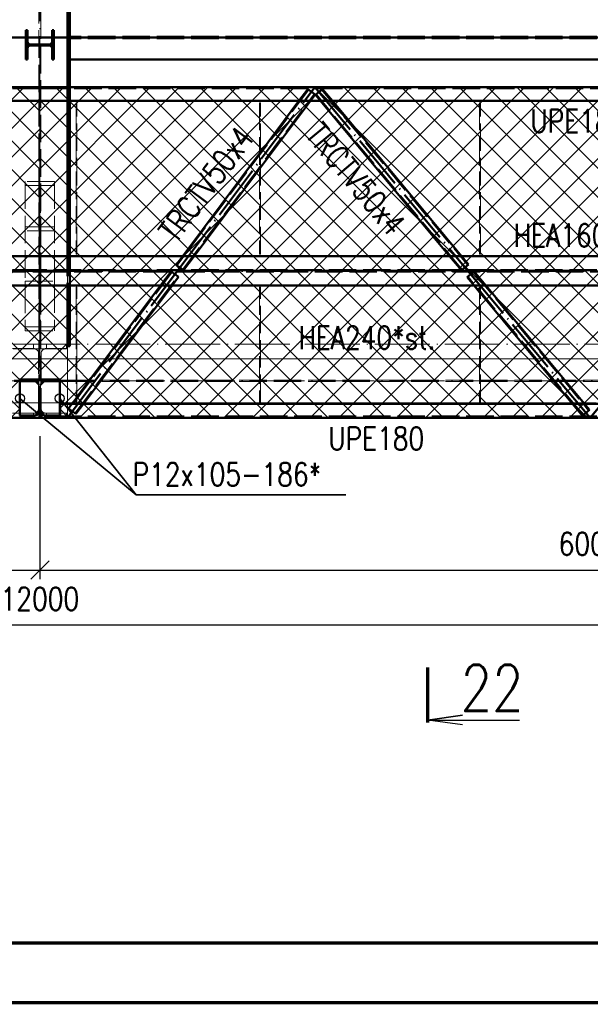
# Paper-space layout 'Layout1' of a CAD drawing. Extents: x -2 to 1243, y -36 to 596.
# Tile 8 of 84: x 200 to 262, y 0 to 107. Entities that reach past the tile are written whole.
import ezdxf
from ezdxf.enums import TextEntityAlignment as Align

# ---------------------------------------------------------------- set-up
doc = ezdxf.new("R2010")
doc.units = 0
for name, pattern in [('ACAD_ISO02W100', [15, 12, -3]), ('ACAD_ISO04W100', [30.5, 24, -3, 0.5, -3]), ('HP_01_CER_B', [8, 5, -1, 1, -1])]:
    doc.linetypes.add(name, pattern=pattern)
doc.layers.get('0').update_dxf_attribs({"linetype": 'CONTINUOUS'})
doc.layers.get('DEFPOINTS').update_dxf_attribs({"color": 132, "linetype": 'CONTINUOUS'})
doc.layers.add('RAMECEK_HP', color=251, linetype='CONTINUOUS')
for name, color, linetype, lineweight in [('SS_1.ET-HALA_TaO-KCE_VELINU-PODLAH.NOSNIK', 9, 'CONTINUOUS', 13), ('SS_1.ET-HALA_TaO-KCE_VELINU-PRUVLAK', 9, 'CONTINUOUS', 13), ('SS_1.ET-HALA_TaO-RASTR', 7, 'HP_01_CER_B', 13), ('SS_1.ET-HALA_TaO-SLOUP', 9, 'CONTINUOUS', 13), ('SS_2.ET-HALA_TaO-KCE_VELINU-NADSTAVBA', 72, 'CONTINUOUS', 50), ('SS_2.ET-HALA_TaO-KCE_VELINU-PODLAH.NOSNIK', 212, 'CONTINUOUS', 50), ('SS_2.ET-HALA_TaO-KCE_VELINU-ZESILENI', 160, 'CONTINUOUS', 50), ('SS_2.ET-HALA_TaO-LAVKA_+8.000m', 134, 'CONTINUOUS', 50), ('SS_2.ET-HALA_TaO-LAVKA_+8.000m-PLECH', 90, 'CONTINUOUS', 13), ('SS_2.ET-HALA_TaO-LAVKA_+8.000m-PLECH-VYZTUHA', 150, 'CONTINUOUS', 13), ('SS_KOTY', 3, 'CONTINUOUS', 25), ('SS_PLNA_025', 7, 'CONTINUOUS', 25), ('SS_POPIS_PROFILU', 13, 'CONTINUOUS', 25), ('SS_POPIS_PROFILU_S355', 2, 'CONTINUOUS', 35), ('SS_REZ', 6, 'CONTINUOUS', 70), ('SS_SRAFY', 8, 'CONTINUOUS', 18), ('SS_STAV.OK-POPIS_PROFILU', 9, 'CONTINUOUS', 13), ('SS_TEXT7', 6, 'CONTINUOUS', 70)]:
    doc.layers.add(name, color=color, linetype=linetype, lineweight=lineweight)
doc.styles.add('ROMANS', font='romans.shx', dxfattribs={"width": 0.8})
doc.styles.add('romans.shx', font='romans.shx', dxfattribs={"height": 5})
doc.dimstyles.new('A-1_(2.5)_50AS', dxfattribs={"dimtxt": 2.5, "dimasz": 2, "dimexe": 1, "dimexo": 2, "dimgap": 0, "dimtad": 0, "dimdec": 1, "dimlfac": 50, "dimrnd": 1, "dimtxsty": 'ROMANS', "dimblk1": 'OBLIQUE', "dimblk2": 'OBLIQUE', "dimsah": 1, "dimcen": 2, "dimclrd": 256, "dimclre": 256, "dimclrt": 256, "dimadec": 1, "dimazin": 2, "dimtfac": 0.714286, "dimtdec": 1, "dimtmove": 0, "dimatfit": 3, "dimldrblk": 'OPEN', "dimfxl": 1, "dimtvp": 1.142857, "dimtfill": 1, "dimtolj": 1, "dimlwd": -1, "dimlwe": -1, "dimarcsym": 0})

# ---------------------------------------------------------------- blocks, each defined once
blk = doc.blocks.new('*U6')
at = {"layer": 'RAMECEK_HP', "lineweight": 35, "const_width": 0.35}
for points in [[(0, 594), (0, 0), (1051, 0), (1051, 594)], [(6.5, 587.5), (6.5, 6.5), (1044.5, 6.5), (1044.5, 587.5)]]:
    blk.add_lwpolyline(points, close=True, dxfattribs=at)
at = {"layer": 'DEFPOINTS', "style": 'ROMANS', "width": 0.8}
blk.add_attdef('TISK', text='', height=10, dxfattribs=at).set_placement((1051, -33), align=Align.RIGHT)
blk = doc.blocks.new('_Oblique')
at = {"color": 0, "linetype": 'ByBlock', "lineweight": -2}
blk.add_line((-0.5, -0.5), (0.5, 0.5), dxfattribs=at)
blk = doc.blocks.new('*D29')
at = {"layer": 'DEFPOINTS', "color": 0, "transparency": 16777216}
for p in [(82.14, 63.72, -7720.1), (202.14, 63.72, -7720.1), (202.14, 47.13)]:
    blk.add_point(p, dxfattribs=at)
at = {"layer": 'SS_KOTY', "transparency": 16777216}
for p, q in [((82.14, 61.72), (82.14, 46.13)), ((202.14, 61.72), (202.14, 46.13)), ((82.14, 47.13), (202.14, 47.13))]:
    blk.add_line(p, q, dxfattribs=at)
at = {"layer": 'SS_KOTY', "transparency": 16777216, "xscale": 2, "yscale": 2, "zscale": 2, "rotation": 180}
blk.add_blockref('_Oblique', (82.14, 47.13), dxfattribs=at)
at = {"layer": 'SS_KOTY', "transparency": 16777216, "xscale": 2, "yscale": 2, "zscale": 2}
blk.add_blockref('_Oblique', (202.14, 47.13), dxfattribs=at)
at = {"layer": 'SS_KOTY', "transparency": 16777216, "insert": (142.14, 49.98), "char_height": 2.5, "attachment_point": 5, "style": 'ROMANS', "bg_fill": 3, "box_fill_scale": 1.1, "bg_fill_color": 256, "bg_fill_true_color": 13158600, "bg_fill_transparency": 0}
blk.add_mtext('\\A1;6000', dxfattribs=at)
blk = doc.blocks.new('_OPEN')
at = {"color": 0, "linetype": 'ByBlock'}
for p, q in [((-1, 0.167), (0, 0)), ((0, 0), (-1, -0.167)), ((0, 0), (-1, 0))]:
    blk.add_line(p, q, dxfattribs=at)
blk = doc.blocks.new('*D30')
at = {"layer": 'DEFPOINTS', "color": 0, "transparency": 16777216}
for p in [(202.14, 63.72, -7720.1), (322.14, 63.72, -7706.4), (322.14, 47.13)]:
    blk.add_point(p, dxfattribs=at)
at = {"layer": 'SS_KOTY', "transparency": 16777216}
for p, q in [((202.14, 61.72), (202.14, 46.13)), ((322.14, 61.72), (322.14, 46.13)), ((202.14, 47.13), (322.14, 47.13))]:
    blk.add_line(p, q, dxfattribs=at)
at = {"layer": 'SS_KOTY', "transparency": 16777216, "xscale": 2, "yscale": 2, "zscale": 2, "rotation": 180}
blk.add_blockref('_Oblique', (202.14, 47.13), dxfattribs=at)
at = {"layer": 'SS_KOTY', "transparency": 16777216, "xscale": 2, "yscale": 2, "zscale": 2}
blk.add_blockref('_Oblique', (322.14, 47.13), dxfattribs=at)
at = {"layer": 'SS_KOTY', "transparency": 16777216, "insert": (262.14, 49.98), "char_height": 2.5, "attachment_point": 5, "style": 'ROMANS', "bg_fill": 3, "box_fill_scale": 1.1, "bg_fill_color": 256, "bg_fill_true_color": 13158600, "bg_fill_transparency": 0}
blk.add_mtext('\\A1;6000', dxfattribs=at)
blk = doc.blocks.new('*D31')
at = {"layer": 'DEFPOINTS', "color": 0, "transparency": 16777216}
for p in [(82.14, 63.72, -7720.1), (322.14, 63.72, -7706.4), (82.14, 41.13)]:
    blk.add_point(p, dxfattribs=at)
at = {"layer": 'SS_KOTY', "transparency": 16777216}
for p, q in [((82.14, 61.72), (82.14, 40.13)), ((322.14, 61.72), (322.14, 40.13)), ((322.14, 41.13), (82.14, 41.13))]:
    blk.add_line(p, q, dxfattribs=at)
at = {"layer": 'SS_KOTY', "transparency": 16777216, "xscale": 2, "yscale": 2, "zscale": 2, "rotation": 180}
blk.add_blockref('_Oblique', (82.14, 41.13), dxfattribs=at)
at = {"layer": 'SS_KOTY', "transparency": 16777216, "xscale": 2, "yscale": 2, "zscale": 2}
blk.add_blockref('_Oblique', (322.14, 41.13), dxfattribs=at)
at = {"layer": 'SS_KOTY', "transparency": 16777216, "insert": (202.14, 43.98), "char_height": 2.5, "attachment_point": 5, "style": 'ROMANS', "bg_fill": 3, "box_fill_scale": 1.1, "bg_fill_color": 256, "bg_fill_true_color": 13158600, "bg_fill_transparency": 0}
blk.add_mtext('\\A1;12000', dxfattribs=at)
blk = doc.blocks.new('*U104')
at = {"layer": 'SS_PLNA_025'}
blk.add_lwpolyline([(3.78, -6.25), (0, -5.72), (3.78, -5.2), (0, -5.72), (10, -5.72)], dxfattribs=at)
at = {"layer": 'SS_REZ'}
blk.add_line((0, -5.99), (0, 0), dxfattribs=at)
at = {"layer": 'SS_TEXT7', "style": 'ROMANS', "width": 0.8}
blk.add_attdef('REZs', text='', height=5, dxfattribs=at).set_placement((7, -4.72), align=Align.CENTER)

psp = doc.layouts.get("Layout1")

# ---------------------------------------------------------------- hatches: boundary and pattern name
at = {"layer": 'SS_SRAFY'}
h = psp.add_hatch(dxfattribs=at)
h.set_pattern_fill('ANSI31', color=5, scale=0.02, style=0)
h.set_pattern_definition([(45, (82.1381, 105.12424), (-0.04490128, 0.04490128), [])])
h.paths.add_polyline_path([(200.7981, 105.9242), (200.6181, 105.9242), (200.6181, 102.7242), (200.7981, 102.7242), (200.7981, 103.9642, -0.41421356), (201.0981, 104.2642), (203.1781, 104.2642, -0.41421356), (203.4781, 103.9642), (203.4781, 102.7242), (203.6581, 102.7242), (203.6581, 105.9242), (203.4781, 105.9242), (203.4781, 104.6842, -0.41421356), (203.1781, 104.3842), (201.0981, 104.3842, -0.41421356), (200.7981, 104.6842)], flags=0)

# ---------------------------------------------------------------- linework, layer by layer
at = {"layer": 'SS_1.ET-HALA_TaO-KCE_VELINU-PODLAH.NOSNIK', "color": 9, "linetype": 'ACAD_ISO02W100', "ltscale": 0.25}
for p, q in [((199.1381, 70.1242), (202.0281, 70.1242)), ((202.2481, 70.1242), (205.1381, 70.1242)), ((206.0881, 70.1242), (206.1881, 70.1242)), ((209.3131, 70.1242), (210.5631, 70.1242)), ((226.0881, 70.1242), (226.1881, 70.1242)), ((250.0881, 70.1242), (250.1881, 70.1242)), ((256.1539, 70.1242), (257.4556, 70.1242)), ((199.3381, 67.7992), (202.0281, 67.7992)), ((199.3381, 67.6492), (202.0281, 67.6492)), ((202.2481, 67.7992), (204.9381, 67.7992)), ((202.2481, 67.6492), (204.9381, 67.6492)), ((204.9381, 67.7992), (205.0795, 67.7992)), ((204.9381, 67.7992), (204.9381, 67.6492)), ((204.9381, 67.6492), (205.0795, 67.6492)), ((205.0795, 67.7992), (205.1381, 67.7992)), ((205.0795, 67.6492), (205.1381, 67.6492)), ((205.1381, 67.7992), (321.9631, 67.7992)), ((205.1381, 67.6492), (321.9631, 67.6492)), ((202.0281, 65.3242), (199.1381, 65.3242)), ((205.1381, 65.3242), (202.2481, 65.3242)), ((206.9631, 65.3242), (205.7131, 65.3242)), ((261.4556, 65.3242), (260.1539, 65.3242))]:
    psp.add_line(p, q, dxfattribs=at)
at = {"layer": 'SS_1.ET-HALA_TaO-KCE_VELINU-PODLAH.NOSNIK', "color": 5, "linetype": 'Continuous', "ltscale": 0.25}
for p, q in [((205.1381, 70.1242), (206.0881, 70.1242)), ((205.1381, 65.3242), (205.1381, 70.1242)), ((206.1881, 70.1242), (209.3131, 70.1242)), ((210.5631, 70.1242), (226.0881, 70.1242)), ((226.1881, 70.1242), (250.0881, 70.1242)), ((250.1881, 70.1242), (256.1539, 70.1242)), ((257.4556, 70.1242), (266.8206, 70.1242)), ((205.7131, 65.3242), (205.1381, 65.3242)), ((260.1539, 65.3242), (206.9631, 65.3242)), ((262.8206, 65.3242), (261.4556, 65.3242))]:
    psp.add_line(p, q, dxfattribs=at)
at = {"layer": 'SS_1.ET-HALA_TaO-KCE_VELINU-PODLAH.NOSNIK', "color": 9, "linetype": 'ACAD_ISO04W100', "ltscale": 0.25}
for p, q in [((82.1381, 67.7242), (202.1381, 67.7242)), ((202.1381, 67.7242), (322.1381, 67.7242))]:
    psp.add_line(p, q, dxfattribs=at)
at = {"layer": 'SS_1.ET-HALA_TaO-KCE_VELINU-PRUVLAK', "color": 9, "linetype": 'ACAD_ISO02W100', "ltscale": 0.25}
for p, q in [((203.7381, 89.4652), (200.5381, 89.4652)), ((200.5381, 89.4652), (200.5381, 78.5852)), ((202.0581, 89.0263), (200.5381, 89.0263)), ((202.0581, 89.0263), (202.0581, 78.1463)), ((203.7381, 89.0263), (202.2181, 89.0263)), ((202.2181, 89.0263), (202.2181, 78.1463)), ((203.7381, 89.4652), (203.7381, 81.3242)), ((202.0581, 84.5022), (200.5381, 84.5022)), ((203.7381, 84.0633), (200.5381, 84.0633)), ((203.7381, 84.5022), (202.2181, 84.5022)), ((203.7381, 81.3242), (203.7381, 78.5852)), ((205.1381, 78.1242), (205.1381, 81.3242)), ((200.5381, 78.5852), (203.7381, 78.5852)), ((200.5381, 78.5852), (200.5381, 78.1463)), ((203.7381, 78.5852), (203.7381, 78.1463)), ((200.5381, 78.1463), (202.0581, 78.1463)), ((200.5381, 78.1463), (200.5381, 78.1242)), ((200.5381, 78.1242), (200.5381, 73.6222)), ((202.0581, 78.1463), (202.0581, 78.1242)), ((202.0581, 78.1242), (202.0581, 73.6222)), ((202.2181, 78.1463), (203.7381, 78.1463)), ((202.2181, 78.1463), (202.2181, 78.1242)), ((202.2181, 78.1242), (202.2181, 73.6222)), ((203.7381, 78.1463), (203.7381, 73.6222)), ((200.5381, 73.6222), (202.0581, 73.6222)), ((200.5381, 73.6222), (200.5381, 73.1833)), ((200.5381, 73.1833), (203.7381, 73.1833)), ((202.2181, 73.6222), (203.7381, 73.6222)), ((203.7381, 73.6222), (203.7381, 73.1833)), ((199.2281, 71.7242), (201.4281, 71.7242)), ((199.2281, 71.2242), (201.4281, 71.2242)), ((201.4281, 71.7242), (202.0281, 71.7242)), ((201.4281, 71.7242), (201.4281, 71.2242)), ((201.4281, 71.2242), (202.0281, 71.2242)), ((202.2481, 71.7242), (202.8481, 71.7242)), ((202.2481, 71.2242), (202.8481, 71.2242)), ((202.8481, 71.7242), (205.0481, 71.7242)), ((202.8481, 71.2242), (202.8481, 71.7242)), ((202.8481, 71.2242), (205.0481, 71.2242)), ((205.0481, 71.2242), (205.0481, 71.7242))]:
    psp.add_line(p, q, dxfattribs=at)
at = {"layer": 'SS_1.ET-HALA_TaO-KCE_VELINU-PRUVLAK', "color": 9, "linetype": 'ACAD_ISO04W100', "ltscale": 0.25}
psp.add_line((202.1381, 86.7642), (202.1381, 67.7242), dxfattribs=at)
at = {"layer": 'SS_1.ET-HALA_TaO-KCE_VELINU-PRUVLAK', "color": 5, "linetype": 'Continuous', "ltscale": 0.25}
for p, q in [((205.1381, 70.1242), (205.1381, 71.5242)), ((205.1381, 65.2242), (205.1381, 65.3242))]:
    psp.add_line(p, q, dxfattribs=at)
at = {"layer": 'SS_1.ET-HALA_TaO-RASTR', "linetype": 'ACAD_ISO04W100', "ltscale": 0.25}
psp.add_line((55.6656, 71.7242), (361.4083, 71.7242), dxfattribs=at)
at = {"layer": 'SS_1.ET-HALA_TaO-SLOUP', "color": 9, "linetype": 'ACAD_ISO02W100', "ltscale": 0.25}
for p, q in [((201.4631, 71.2442), (199.1381, 71.2442)), ((202.0281, 71.7242), (202.2481, 71.7242)), ((205.1381, 71.2442), (202.8131, 71.2442)), ((205.0481, 71.7242), (205.1381, 71.7242)), ((202.0031, 64.7442), (202.0031, 70.7042)), ((202.2731, 70.7042), (202.2731, 64.7442))]:
    psp.add_line(p, q, dxfattribs=at)
at = {"layer": 'SS_1.ET-HALA_TaO-SLOUP', "color": 5, "linetype": 'Continuous', "ltscale": 0.25}
for p, q in [((204.3381, 67.9242), (199.9381, 67.9242)), ((199.9381, 67.7042), (199.9381, 67.9242)), ((199.9381, 67.7042), (201.7081, 67.7042)), ((202.5681, 67.7042), (204.3381, 67.7042)), ((204.3381, 67.9242), (204.3381, 67.7042)), ((202.0681, 67.3442), (202.0681, 64.3042)), ((202.2081, 64.3042), (202.2081, 67.3442))]:
    psp.add_line(p, q, dxfattribs=at)
at = {"layer": 'SS_1.ET-HALA_TaO-SLOUP', "color": 9, "linetype": 'ACAD_ISO02W100', "ltscale": 0.25, "extrusion": (0, 0, -1)}
for centre, start, end in [((-201.4631, 70.7042), 90, 180), ((-202.8131, 70.7042), 0, 90)]:
    psp.add_arc(centre, 0.54, start, end, dxfattribs=at)
at = {"layer": 'SS_1.ET-HALA_TaO-SLOUP', "color": 5, "linetype": 'Continuous', "ltscale": 0.25, "extrusion": (-8.37167e-14, -2.0211e-13, -1)}
psp.add_arc((-201.7081, 67.3442), 0.36, 90, 180, dxfattribs=at)
at = {"layer": 'SS_1.ET-HALA_TaO-SLOUP', "color": 5, "linetype": 'Continuous', "ltscale": 0.25, "extrusion": (2.0211e-13, -8.37167e-14, -1)}
psp.add_arc((-202.5681, 67.3442), 0.36, 0, 90, dxfattribs=at)
at = {"layer": 'SS_2.ET-HALA_TaO-KCE_VELINU-NADSTAVBA', "color": 1, "linetype": 'Continuous', "ltscale": 0.25}
for p, q in [((200.7981, 105.9242), (200.6181, 105.9242)), ((200.6181, 105.9242), (200.6181, 102.7242)), ((200.7981, 104.6842), (200.7981, 105.9242)), ((203.6581, 105.9242), (203.4781, 105.9242)), ((203.4781, 105.9242), (203.4781, 104.6842)), ((203.6581, 102.7242), (203.6581, 105.9242)), ((203.1781, 104.3842), (201.0981, 104.3842)), ((201.0981, 104.2642), (203.1781, 104.2642)), ((200.7981, 102.7242), (200.7981, 103.9642)), ((203.4781, 103.9642), (203.4781, 102.7242)), ((200.7981, 102.7242), (200.6181, 102.7242)), ((203.6581, 102.7242), (203.4781, 102.7242))]:
    psp.add_line(p, q, dxfattribs=at)
at = {"layer": 'SS_2.ET-HALA_TaO-KCE_VELINU-NADSTAVBA', "color": 1, "linetype": 'Continuous', "ltscale": 0.25, "extrusion": (2.42532e-13, 1.0046e-13, -1)}
psp.add_arc((-201.0981, 104.6842), 0.3, 270, 0, dxfattribs=at)
at = {"layer": 'SS_2.ET-HALA_TaO-KCE_VELINU-NADSTAVBA', "color": 1, "linetype": 'Continuous', "ltscale": 0.25, "extrusion": (2.42532e-13, -1.0046e-13, -1)}
psp.add_arc((-201.0981, 103.9642), 0.3, 0, 90, dxfattribs=at)
at = {"layer": 'SS_2.ET-HALA_TaO-KCE_VELINU-NADSTAVBA', "color": 1, "linetype": 'Continuous', "ltscale": 0.25, "extrusion": (-1.0046e-13, 2.42532e-13, -1)}
psp.add_arc((-203.1781, 104.6842), 0.3, 180, 270, dxfattribs=at)
at = {"layer": 'SS_2.ET-HALA_TaO-KCE_VELINU-NADSTAVBA', "color": 1, "linetype": 'Continuous', "ltscale": 0.25, "extrusion": (-1.0046e-13, -2.42532e-13, -1)}
psp.add_arc((-203.1781, 103.9642), 0.3, 90, 180, dxfattribs=at)
at = {"layer": 'SS_2.ET-HALA_TaO-KCE_VELINU-PODLAH.NOSNIK', "color": 7, "linetype": 'ACAD_ISO04W100', "ltscale": 0.25}
for p, q in [((202.1381, 105.1242), (82.1381, 105.1242)), ((322.1381, 105.1242), (202.1381, 105.1242))]:
    psp.add_line(p, q, dxfattribs=at)
at = {"layer": 'SS_2.ET-HALA_TaO-KCE_VELINU-PODLAH.NOSNIK', "color": 3, "linetype": 'ACAD_ISO02W100', "ltscale": 0.25}
for p, q in [((319.1381, 105.1992), (205.4181, 105.1992)), ((319.1381, 105.0492), (205.4181, 105.0492))]:
    psp.add_line(p, q, dxfattribs=at)
at = {"layer": 'SS_2.ET-HALA_TaO-KCE_VELINU-PODLAH.NOSNIK', "color": 1, "linetype": 'Continuous', "ltscale": 0.25}
psp.add_line((319.0981, 102.7242), (205.4181, 102.7242), dxfattribs=at)
at = {"layer": 'SS_2.ET-HALA_TaO-KCE_VELINU-ZESILENI', "color": 7, "linetype": 'ACAD_ISO04W100', "ltscale": 0.25}
psp.add_line((205.1381, 71.5242), (205.1381, 480.9242), dxfattribs=at)
at = {"layer": 'SS_2.ET-HALA_TaO-KCE_VELINU-ZESILENI', "color": 1, "linetype": 'Continuous', "ltscale": 0.25}
for p, q in [((205.1381, 99.7242), (205.1381, 176.4842)), ((205.4181, 99.7242), (205.4181, 176.4842)), ((205.1381, 81.3242), (205.1381, 98.2242)), ((205.4181, 81.3242), (205.4181, 98.2242)), ((205.1381, 71.5242), (205.1381, 78.1242)), ((205.4181, 71.5242), (205.4181, 78.1242)), ((205.1381, 71.5242), (205.4181, 71.5242))]:
    psp.add_line(p, q, dxfattribs=at)
at = {"layer": 'SS_2.ET-HALA_TaO-KCE_VELINU-ZESILENI', "color": 3, "linetype": 'ACAD_ISO02W100', "ltscale": 0.25}
for p, q in [((205.1381, 98.2242), (205.1381, 99.7242)), ((205.4181, 98.2242), (205.4181, 99.6142)), ((205.4181, 79.7842), (205.4181, 81.3242)), ((205.4181, 78.1242), (205.4181, 79.6642))]:
    psp.add_line(p, q, dxfattribs=at)
at = {"layer": 'SS_2.ET-HALA_TaO-LAVKA_+8.000m', "color": 1, "linetype": 'Continuous', "ltscale": 0.25}
for p, q in [((202.1381, 99.7242), (79.1381, 99.7242)), ((325.1381, 99.7242), (202.1381, 99.7242)), ((202.1381, 98.2242), (202.1381, 99.7242)), ((79.1381, 98.2242), (202.1381, 98.2242)), ((202.1381, 98.2242), (325.1381, 98.2242)), ((231.6381, 98.2242), (226.1881, 90.9576)), ((230.3881, 98.2242), (226.1881, 92.6242)), ((246.8206, 81.3242), (232.7372, 98.2242)), ((248.1223, 81.3242), (234.039, 98.2242)), ((226.0881, 92.4909), (217.7131, 81.3242)), ((226.0881, 90.8242), (218.9631, 81.3242)), ((202.1381, 81.3242), (85.1381, 81.3242)), ((319.1381, 81.3242), (202.1381, 81.3242)), ((202.1381, 78.1242), (202.1381, 81.3242)), ((85.1381, 78.1242), (202.1381, 78.1242)), ((202.1381, 78.1242), (319.1381, 78.1242)), ((215.3131, 78.1242), (206.1881, 65.9576)), ((216.5631, 78.1242), (206.8881, 65.2242)), ((250.0881, 77.4032), (249.4872, 78.1242)), ((260.2372, 65.2242), (250.1881, 77.2832)), ((261.539, 65.2242), (250.789, 78.1242)), ((201.6681, 67.6842), (199.9681, 67.6842)), ((202.0681, 67.2842), (201.6681, 67.6842)), ((202.6081, 67.6842), (202.2081, 67.2842)), ((204.3081, 67.6842), (202.6081, 67.6842)), ((206.0881, 65.8242), (205.6381, 65.2242)), ((305.3381, 65.2242), (204.3381, 65.2242))]:
    psp.add_line(p, q, dxfattribs=at)
at = {"layer": 'SS_2.ET-HALA_TaO-LAVKA_+8.000m', "color": 7, "linetype": 'ACAD_ISO04W100', "ltscale": 0.25}
for p, q in [((79.1381, 99.7242), (202.1381, 99.7242)), ((202.1381, 99.7242), (325.1381, 99.7242)), ((217.1381, 79.7242), (232.1381, 99.7242)), ((232.1381, 99.7242), (248.8048, 79.7242)), ((82.1381, 79.7242), (202.1381, 79.7242)), ((202.1381, 79.7242), (322.1381, 79.7242))]:
    psp.add_line(p, q, dxfattribs=at)
at = {"layer": 'SS_2.ET-HALA_TaO-LAVKA_+8.000m', "color": 3, "linetype": 'ACAD_ISO02W100', "ltscale": 0.25}
for p, q in [((79.1381, 99.6142), (202.1381, 99.6142)), ((202.1381, 99.6142), (325.1381, 99.6142)), ((205.4181, 99.6142), (205.4181, 99.7242)), ((231.4196, 99.4662), (217.0721, 80.3363)), ((217.7441, 79.8323), (232.0916, 98.9622)), ((231.3556, 99.5142), (230.3881, 98.2242)), ((232.1556, 98.9142), (231.3556, 99.5142)), ((232.1556, 98.9142), (231.6381, 98.2242)), ((232.964, 99.5142), (232.1957, 98.874)), ((232.7372, 98.2242), (232.1957, 98.874)), ((248.1654, 79.8355), (232.2572, 98.9253)), ((232.9025, 99.463), (248.8107, 80.3732)), ((234.039, 98.2242), (232.964, 99.5142)), ((226.1881, 92.6242), (226.0881, 92.4909)), ((226.0881, 90.9576), (226.1881, 91.0909)), ((226.1881, 90.9576), (226.0881, 90.8242)), ((217.7131, 81.3242), (217.0081, 80.3843)), ((218.9631, 81.3242), (217.8081, 79.7843)), ((248.1039, 79.7843), (246.8206, 81.3242)), ((248.8721, 80.4244), (248.1223, 81.3242)), ((202.1381, 79.7842), (85.1381, 79.7842)), ((85.1381, 79.6642), (202.1381, 79.6642)), ((319.1381, 79.7842), (202.1381, 79.7842)), ((202.1381, 79.6642), (319.1381, 79.6642)), ((216.5321, 79.6162), (205.3346, 64.6863)), ((205.4181, 79.6642), (205.4181, 79.7842)), ((216.4681, 79.6642), (215.3131, 78.1242)), ((217.2681, 79.0642), (216.4681, 79.6642)), ((217.0081, 80.3843), (217.8081, 79.7843)), ((217.0081, 80.3843), (217.7441, 79.8323)), ((248.1039, 79.7843), (248.8721, 80.4244)), ((249.5056, 79.6642), (248.7374, 79.024)), ((249.4442, 79.613), (262.019, 64.5232)), ((250.789, 78.1242), (249.5056, 79.6642)), ((217.2681, 79.0642), (216.5631, 78.1242)), ((249.4872, 78.1242), (248.7374, 79.024)), ((250.0881, 77.5282), (250.1881, 77.4082)), ((250.1881, 77.2832), (250.0881, 77.4032)), ((206.1881, 65.9576), (206.0881, 65.8242)), ((205.6381, 65.2242), (205.2706, 64.7343)), ((262.0805, 64.5744), (261.539, 65.2242))]:
    psp.add_line(p, q, dxfattribs=at)
at = {"layer": 'SS_2.ET-HALA_TaO-LAVKA_+8.000m-PLECH', "color": 7, "linetype": 'Continuous', "ltscale": 0.25}
for p, q in [((202.1381, 99.7242), (79.1381, 99.7242)), ((325.1381, 99.7242), (202.1381, 99.7242)), ((202.1381, 67.9443), (202.1381, 99.7242)), ((199.9181, 67.9443), (202.1381, 67.9443)), ((202.1381, 67.9443), (204.3581, 67.9443))]:
    psp.add_line(p, q, dxfattribs=at)
at = {"layer": 'SS_2.ET-HALA_TaO-LAVKA_+8.000m-PLECH-VYZTUHA', "color": 3, "linetype": 'ACAD_ISO02W100', "ltscale": 0.25}
for p, q in [((206.1881, 98.0242), (206.0881, 98.0242)), ((206.0881, 98.0242), (206.0881, 81.5242)), ((206.1881, 81.5242), (206.1881, 98.0242)), ((226.1881, 98.0242), (226.0881, 98.0242)), ((226.0881, 98.0242), (226.0881, 81.5242)), ((226.1881, 81.5242), (226.1881, 98.0242)), ((250.1881, 98.0242), (250.0881, 98.0242)), ((250.0881, 98.0242), (250.0881, 81.5242)), ((250.1881, 81.5242), (250.1881, 98.0242)), ((206.0881, 81.5242), (206.1881, 81.5242)), ((226.0881, 81.5242), (226.1881, 81.5242)), ((250.0881, 81.5242), (250.1881, 81.5242)), ((206.1881, 77.9242), (206.0881, 77.9242)), ((206.0881, 77.9242), (206.0881, 65.4242)), ((206.1881, 65.4242), (206.1881, 77.9242)), ((226.1881, 77.9242), (226.0881, 77.9242)), ((226.0881, 77.9242), (226.0881, 65.4242)), ((226.1881, 65.4242), (226.1881, 77.9242)), ((250.1881, 77.9242), (250.0881, 77.9242)), ((250.0881, 77.9242), (250.0881, 65.4242)), ((250.1881, 65.4242), (250.1881, 77.9242)), ((206.0881, 65.4242), (206.1881, 65.4242)), ((226.0881, 65.4242), (226.1881, 65.4242)), ((250.0881, 65.4242), (250.1881, 65.4242))]:
    psp.add_line(p, q, dxfattribs=at)
at = {"layer": 'SS_POPIS_PROFILU_S355', "color": 0, "linetype": 'ByBlock', "lineweight": -2}
for centre in [(199.9681, 65.8242), (204.3081, 65.8242)]:
    psp.add_circle(centre, 0.5, dxfattribs=at)

# ---------------------------------------------------------------- block references
at = {"layer": 'RAMECEK_HP'}
psp.add_blockref('*U6', (0, 0), dxfattribs=at)
at = {"layer": 'SS_REZ'}
psp.add_blockref('*U104', (244.4505, 36.5097), dxfattribs=at).add_auto_attribs({'REZs': '22'})

# ---------------------------------------------------------------- texts
at = {"layer": 'SS_POPIS_PROFILU', "color": 13, "style": 'romans.shx', "width": 0.8}
psp.add_text('UPE180', height=2.5, dxfattribs=at).set_placement((255.6414, 94.779))
for rotation, p in [(309.805571, (230.9965, 94.4687)), (53.130102, (216.945, 82.6235))]:
    psp.add_text('TRCTV50x4', height=2.5, rotation=rotation, dxfattribs=at).set_placement(p)
at = {"layer": 'SS_POPIS_PROFILU_S355', "color": 2, "style": 'romans.shx', "width": 0.8}
psp.add_text('HEA160*', height=2.5, dxfattribs=at).set_placement((253.8274, 82.3242))
at = {"layer": 'SS_STAV.OK-POPIS_PROFILU', "color": 9, "style": 'romans.shx', "width": 0.8}
psp.add_text('HEA240*st.', height=2.5, dxfattribs=at).set_placement((230.3553, 71.197))

# ---------------------------------------------------------------- next in the draw order: dimensions: what is measured, and where the dimension line sits
at = {"layer": 'SS_KOTY'}
dim = psp.add_linear_dim(base=(202.1381, 47.1255), p1=(82.1381, 63.7242, -7720.1), p2=(202.1381, 63.7242, -7720.1), dimstyle='A-1_(2.5)_50AS', dxfattribs=at)
dim.commit()
dim.dimension.update_dxf_attribs({"geometry": '*D29', "text_midpoint": (142.1381, 49.9827)})

# ---------------------------------------------------------------- next in the draw order: dimensions: what is measured, and where the dimension line sits
dim = psp.add_linear_dim(base=(322.1381, 47.1255), p1=(202.1381, 63.7242, -7720.1), p2=(322.1381, 63.7242, -7706.4), dimstyle='A-1_(2.5)_50AS', override={"dimtmove": 1}, dxfattribs=at)
dim.commit()
dim.dimension.update_dxf_attribs({"geometry": '*D30', "text_midpoint": (262.1381, 49.9827)})

# ---------------------------------------------------------------- next in the draw order: dimensions: what is measured, and where the dimension line sits
dim = psp.add_linear_dim(base=(82.1381, 41.1255), p1=(322.1381, 63.7242, -7706.4), p2=(82.1381, 63.7242, -7720.1), dimstyle='A-1_(2.5)_50AS', dxfattribs=at)
dim.commit()
dim.dimension.update_dxf_attribs({"geometry": '*D31', "text_midpoint": (202.1381, 43.9827)})

# ---------------------------------------------------------------- next in the draw order: hatches: boundary and pattern name
at = {"layer": 'SS_SRAFY'}
h = psp.add_hatch(dxfattribs=at)
h.set_pattern_fill('ANSI37', color=8, scale=0.7, angle=90, style=0)
h.set_pattern_definition([(135, (141.8123, 81.9816), (-1.571545, -1.571545), []), (225, (141.8123, 81.9816), (1.571545, -1.571545), [])])
h.paths.add_polyline_path([(85.1581, 79.7443), (85.1581, 63.7242), (199.9181, 63.7242), (199.9181, 67.9443), (202.1381, 67.9443), (202.1381, 99.7242), (79.1381, 99.7242), (79.1381, 79.7443)], flags=0)
h = psp.add_hatch(dxfattribs=at)
h.set_pattern_fill('ANSI37', color=8, scale=0.7, angle=90, style=0)
h.set_pattern_definition([(135, (262.4486, 81.9855), (-1.571545, -1.571545), []), (225, (262.4486, 81.9855), (1.571545, -1.571545), [])])
h.paths.add_polyline_path([(204.3581, 67.9443), (204.3581, 63.7242), (319.1181, 63.7242), (319.1181, 79.7443), (325.1381, 79.7443), (325.1381, 99.7242), (202.1381, 99.7242), (202.1381, 67.9443)], flags=0)
h.paths.add_polyline_path([(305.2581, 65.0242), (305.2581, 67.4243), (305.5781, 67.4243), (305.5781, 65.0242)], flags=0)
h.paths.add_polyline_path([(305.2581, 74.6242), (305.2581, 77.0243), (305.5781, 77.0243), (305.5781, 74.6242)], flags=0)

# ---------------------------------------------------------------- next in the draw order: linework, layer by layer
at = {"layer": 'SS_1.ET-HALA_TaO-KCE_VELINU-PRUVLAK', "color": 9, "linetype": 'ACAD_ISO04W100', "ltscale": 0.25}
psp.add_line((202.1381, 486.5242), (202.1381, 63.7242), dxfattribs=at)
at = {"layer": 'SS_1.ET-HALA_TaO-KCE_VELINU-PRUVLAK', "color": 9, "linetype": 'ACAD_ISO02W100', "ltscale": 0.25}
for p, q in [((202.0281, 480.9242), (202.0281, 63.7242)), ((202.2481, 63.7242), (202.2481, 480.9242)), ((205.1381, 63.8342), (205.1381, 65.2242)), ((201.4281, 64.2242), (199.2281, 64.2242)), ((202.0281, 64.2242), (201.4281, 64.2242)), ((201.4281, 64.2242), (201.4281, 63.7242)), ((202.3481, 64.2242), (202.2481, 64.2242)), ((202.8481, 64.2242), (202.3481, 64.2242)), ((204.3081, 64.2242), (202.8481, 64.2242)), ((202.8481, 63.7242), (202.8481, 64.2242)), ((205.0481, 64.2242), (204.3081, 64.2242)), ((205.0481, 63.7242), (205.0481, 64.2242))]:
    psp.add_line(p, q, dxfattribs=at)
at = {"layer": 'SS_1.ET-HALA_TaO-SLOUP', "color": 9, "linetype": 'ACAD_ISO02W100', "ltscale": 0.25}
for p, q in [((199.1381, 64.2042), (201.4631, 64.2042)), ((202.8131, 64.2042), (205.1381, 64.2042))]:
    psp.add_line(p, q, dxfattribs=at)
at = {"layer": 'SS_1.ET-HALA_TaO-SLOUP', "color": 5, "linetype": 'Continuous', "ltscale": 0.25}
for p, q in [((201.7081, 63.9442), (199.9381, 63.9442)), ((199.9381, 63.7242), (199.9381, 63.9442)), ((199.9381, 63.7242), (204.3381, 63.7242)), ((204.3381, 63.9442), (202.5681, 63.9442)), ((204.3381, 63.9442), (204.3381, 63.7242))]:
    psp.add_line(p, q, dxfattribs=at)
at = {"layer": 'SS_1.ET-HALA_TaO-SLOUP', "color": 9, "linetype": 'ACAD_ISO02W100', "ltscale": 0.25, "extrusion": (2.79056e-14, -6.737e-14, -1)}
psp.add_arc((-201.4631, 64.7442), 0.54, 180, 270, dxfattribs=at)
at = {"layer": 'SS_1.ET-HALA_TaO-SLOUP', "color": 9, "linetype": 'ACAD_ISO02W100', "ltscale": 0.25, "extrusion": (-6.737e-14, -2.79056e-14, -1)}
psp.add_arc((-202.8131, 64.7442), 0.54, 270, 0, dxfattribs=at)
at = {"layer": 'SS_1.ET-HALA_TaO-SLOUP', "color": 5, "linetype": 'Continuous', "ltscale": 0.25, "extrusion": (-8.37167e-14, 2.0211e-13, -1)}
psp.add_arc((-201.7081, 64.3042), 0.36, 180, 270, dxfattribs=at)
at = {"layer": 'SS_1.ET-HALA_TaO-SLOUP', "color": 5, "linetype": 'Continuous', "ltscale": 0.25, "extrusion": (2.0211e-13, 8.37167e-14, -1)}
psp.add_arc((-202.5681, 64.3042), 0.36, 270, 0, dxfattribs=at)
at = {"layer": 'SS_2.ET-HALA_TaO-LAVKA_+8.000m', "color": 7, "linetype": 'ACAD_ISO04W100', "ltscale": 0.25}
for p, q in [((205.1381, 63.7242), (217.1381, 79.7242)), ((248.8048, 79.7242), (262.1381, 63.7242)), ((262.1381, 63.7242), (275.4714, 79.7242)), ((82.1381, 63.7242), (202.1381, 63.7242)), ((202.1381, 63.7242), (322.1381, 63.7242))]:
    psp.add_line(p, q, dxfattribs=at)
at = {"layer": 'SS_2.ET-HALA_TaO-LAVKA_+8.000m', "color": 3, "linetype": 'ACAD_ISO02W100', "ltscale": 0.25}
for p, q in [((206.0066, 64.1823), (217.2041, 79.1122)), ((261.3737, 63.9855), (248.7989, 79.0753)), ((205.2706, 64.7343), (206.0706, 64.1343)), ((206.8881, 65.2242), (206.0706, 64.1343)), ((261.3122, 63.9343), (260.2372, 65.2242)), ((261.3122, 63.9343), (262.0805, 64.5744)), ((319.1381, 63.8342), (204.3381, 63.8342)), ((205.1381, 63.7242), (205.1381, 63.8342))]:
    psp.add_line(p, q, dxfattribs=at)
at = {"layer": 'SS_2.ET-HALA_TaO-LAVKA_+8.000m', "color": 1, "linetype": 'Continuous', "ltscale": 0.25}
for p, q in [((199.9681, 67.6842), (199.9681, 63.9642)), ((204.3081, 63.9642), (204.3081, 67.6842)), ((201.6681, 63.9642), (202.0681, 64.3642)), ((202.2081, 64.3642), (202.6081, 63.9642)), ((204.3381, 65.2242), (204.3381, 63.9442)), ((199.9681, 63.9642), (201.6681, 63.9642)), ((202.6081, 63.9642), (204.3081, 63.9642)), ((204.3381, 63.7242), (319.1381, 63.7242))]:
    psp.add_line(p, q, dxfattribs=at)
at = {"layer": 'SS_2.ET-HALA_TaO-LAVKA_+8.000m-PLECH', "color": 7, "linetype": 'Continuous', "ltscale": 0.25}
for p, q in [((204.3581, 67.9443), (204.3581, 63.7242)), ((204.3581, 63.7242), (319.1181, 63.7242))]:
    psp.add_line(p, q, dxfattribs=at)
at = {"layer": 'SS_POPIS_PROFILU_S355', "color": 2}
for points in [[(199.9681, 65.8242), (212.6311, 55.3034), (235.4882, 55.3034)], [(204.3081, 65.8242), (212.6311, 55.3034), (235.4882, 55.3034)]]:
    psp.add_lwpolyline(points, dxfattribs=at)

# ---------------------------------------------------------------- next in the draw order: texts
at = {"layer": 'SS_POPIS_PROFILU', "color": 13, "style": 'romans.shx', "width": 0.8}
psp.add_text('UPE180', height=2.5, dxfattribs=at).set_placement((233.5919, 60.2032))
at = {"layer": 'SS_POPIS_PROFILU_S355', "color": 2, "style": 'romans.shx', "width": 0.8}
psp.add_text('P12x105-186*', height=2.5, dxfattribs=at).set_placement((212.2539, 56.3034))
psp.add_text('P12x105-186*', height=2.5, dxfattribs=at).set_placement((212.2539, 56.3034))

doc.saveas('drawing.dxf')
